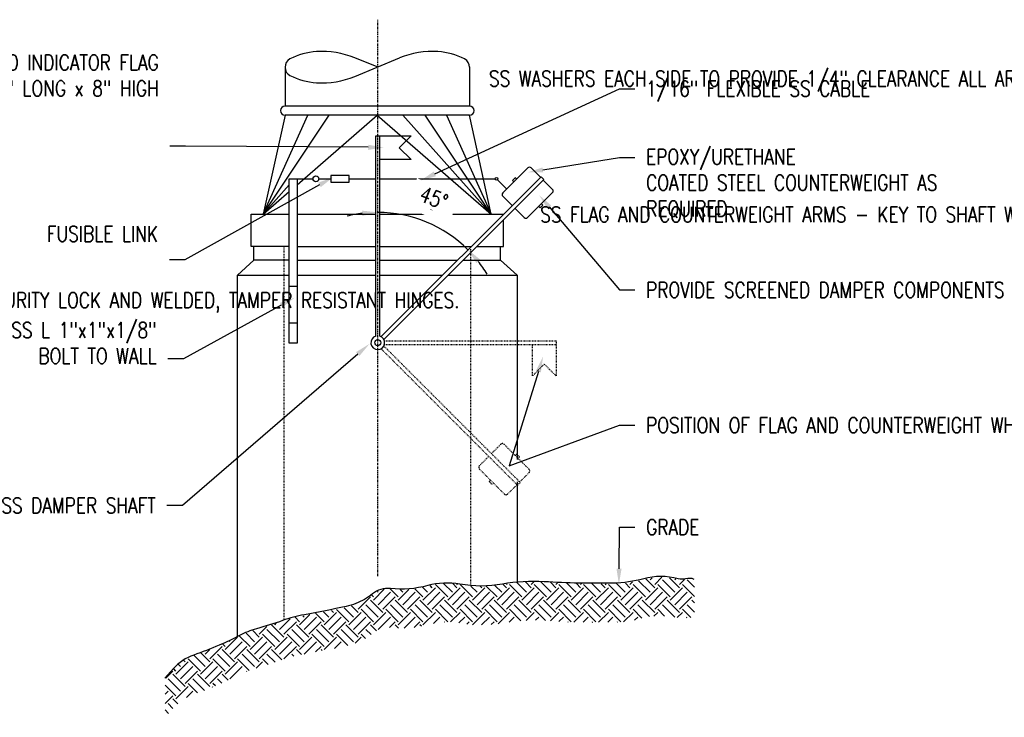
# Model space of a CAD drawing. Header units: inches. Extents: x -8 to 1800, y 30 to 339.
# Tile 37 of 51: x 1019 to 1146, y 136 to 225. Entities that reach past the tile are written whole.
import ezdxf
from ezdxf import colors
from ezdxf.entities.mleader import LeaderData, LeaderLine
from ezdxf.math import Vec2, Vec3

# ---------------------------------------------------------------- set-up
doc = ezdxf.new("R2010")
doc.units = ezdxf.units.IN
doc.header["$MEASUREMENT"] = 0
doc.linetypes.add('Center 1_4_', pattern=[0.53125, 0.25, -0.09375, 0.09375, -0.09375])
doc.linetypes.add('Hidden 3_32_', pattern=[0.140625, 0.09375, -0.046875])
doc.layers.get('Defpoints').update_dxf_attribs({"color": 6})
for name, color, linetype in [('A-DETL', 3, 'Continuous'), ('A-DETL-CNTR', 2, 'Center 1_4_'), ('A-DETL-HDLN', 2, 'Hidden 3_32_'), ('A-WALL-PATT', 8, 'Continuous'), ('G-ANNO-TEXT', 2, 'Continuous'), ('M-DETL-LIGHT', 1, 'Continuous')]:
    doc.layers.add(name, color=color, linetype=linetype)
doc.styles.add('Annotative', font='romans.shx', dxfattribs={"width": 0.8, "height": 0.125})
doc.dimstyles.new('Annotative', dxfattribs={"dimscale": 0, "dimtxt": 0.125, "dimasz": 0.125, "dimexe": 0.18, "dimexo": 0.0625, "dimgap": 0.09, "dimtad": 1, "dimdec": 3, "dimzin": 3, "dimdsep": 46, "dimlunit": 4, "dimtxsty": 'Annotative', "dimcen": 0.09, "dimclrt": 2, "dimazin": 2, "dimtfac": 1, "dimtdec": 3, "dimtmove": 0, "dimatfit": 0, "dimfxl": 1, "dimtfill": 1, "dimfrac": 2, "dimtolj": 1, "dimtzin": 0, "dimarcsym": 0})

# ---------------------------------------------------------------- blocks, each defined once
blk = doc.blocks.new('*D43')
at = {"layer": 'A-WALL-PATT', "color": 1, "lineweight": -2, "transparency": 16777216}
for start, end in [(96.9812, 103.9624), (45, 90), (31.0376, 38.0188)]:
    blk.add_arc((1065.32, 184.22), 16.42, start, end, dxfattribs=at)
at = {"layer": 'A-WALL-PATT', "color": 1, "transparency": 16777216}
for points in [[(1063.3, 200.86), (1063.34, 200.19), (1065.32, 200.65)], [(1078.01, 194.12), (1078.51, 194.56), (1076.93, 195.84)]]:
    blk.add_solid(points, dxfattribs=at)
at = {"layer": 'Defpoints', "color": 0, "transparency": 16777216}
for p in [(1065.32, 225.44), (1086.33, 205.23), (1073.53, 198.45), (1065.75, 184.65), (1065.32, 153.83)]:
    blk.add_point(p, dxfattribs=at)
at = {"layer": 'A-WALL-PATT', "color": 2, "transparency": 16777216, "insert": (1072.54, 202.48), "char_height": 2, "attachment_point": 5, "rotation": 338.4232, "style": 'Annotative', "bg_fill": 3, "box_fill_scale": 1.25, "bg_fill_color": 256, "bg_fill_true_color": 13158600, "bg_fill_transparency": 0}
blk.add_mtext('\\A1;45°', dxfattribs=at)

msp = doc.modelspace()

# ---------------------------------------------------------------- hatches: boundary and pattern name
at = {"layer": 'A-WALL-PATT'}
h = msp.add_hatch(dxfattribs=at)
h.set_pattern_fill('EARTH', color=8, scale=9, angle=45)
h.paths.add_polyline_path([(1037.9531, 140.625), (1039.1094, 141.9688), (1040.1875, 142.8594), (1041.1406, 143.4375), (1043.1719, 144.1562), (1045.0156, 144.9219), (1046.4219, 145.5469), (1047.6875, 146.2031), (1049, 146.7656), (1051.0469, 147.3594), (1052.8281, 147.9688), (1054.5, 148.5), (1057.8281, 149.1562), (1060.25, 149.5781), (1061.6406, 149.9062), (1063.2812, 150.4688), (1064.2344, 151.1094), (1064.8438, 151.5625), (1065.4688, 151.9531), (1066.125, 152.125), (1066.75, 152.1875), (1067.5625, 152.1094), (1068.1406, 152.0938), (1069, 152.0938), (1069.8281, 152.1719), (1070.7344, 152.2969), (1071.4688, 152.4844), (1072.0781, 152.625), (1072.6719, 152.75), (1073.2031, 152.8281), (1073.8438, 152.8906), (1074.8125, 152.8906), (1075.875, 152.7656), (1077.0469, 152.5469), (1078.4375, 152.5156), (1079.4375, 152.5469), (1080.3594, 152.6094), (1081.0625, 152.7031), (1082.5469, 152.9375), (1083.4219, 153.0156), (1084.125, 153.0781), (1084.9844, 153.0938), (1085.5, 153.1094), (1086.0781, 153.0938), (1086.7812, 153.0781), (1087.4062, 153.0469), (1088.6875, 152.9375), (1090.4219, 152.8906), (1091.6562, 152.8594), (1093.2812, 152.8594), (1094.6875, 152.8438), (1097.2031, 152.9219), (1098.6406, 153.1719), (1099.3281, 153.375), (1100.25, 153.5938), (1101.6562, 153.6875), (1102.6719, 153.625), (1103.4219, 153.5312), (1104.0312, 153.4375), (1104.3594, 153.3438), (1104.7812, 153.3906), (1105.0469, 153.4531), (1105.3281, 153.4844), (1105.7188, 153.4531), (1106.0938, 153.3594), (1106.0938, 148.3906), (1105.7188, 148.4844), (1105.3281, 148.5156), (1105.0469, 148.4844), (1104.7812, 148.4219), (1104.3594, 148.375), (1104.0312, 148.4688), (1103.4219, 148.5625), (1102.6719, 148.6562), (1101.6562, 148.7188), (1100.25, 148.625), (1099.3281, 148.4062), (1098.6406, 148.2031), (1097.2031, 147.9531), (1094.6875, 147.875), (1093.2812, 147.8906), (1091.6562, 147.8906), (1090.4219, 147.9219), (1088.6875, 147.9688), (1087.4062, 148.0781), (1086.7812, 148.1094), (1086.0781, 148.125), (1085.5, 148.1406), (1084.9844, 148.125), (1084.125, 148.1094), (1083.4219, 148.0469), (1082.5469, 147.9688), (1081.0625, 147.7344), (1080.3594, 147.6406), (1079.4375, 147.5781), (1078.4375, 147.5469), (1077.0469, 147.5781), (1075.875, 147.7969), (1074.8125, 147.9219), (1073.8438, 147.9219), (1073.2031, 147.8594), (1072.6719, 147.7812), (1072.0781, 147.6562), (1071.4688, 147.5156), (1070.7344, 147.3281), (1069.8281, 147.2031), (1069, 147.125), (1068.1406, 147.125), (1067.5625, 147.1406), (1066.75, 147.2188), (1066.125, 147.1562), (1065.4688, 146.9844), (1064.8438, 146.5938), (1064.2344, 146.1406), (1063.2812, 145.5), (1061.6406, 144.9375), (1060.25, 144.6094), (1057.8281, 144.1875), (1054.5, 143.5312), (1052.8281, 143), (1051.0469, 142.3906), (1049, 141.7969), (1047.6875, 141.2344), (1046.4219, 140.5781), (1045.0156, 139.9531), (1043.1719, 139.1875), (1041.1406, 138.4688), (1040.1875, 137.8906), (1039.1094, 137), (1037.9531, 135.6562)])

# ---------------------------------------------------------------- linework, layer by layer
at = {"layer": 'A-DETL'}
for p, q in [((1053.3824, 219.357), (1053.3824, 214.357)), ((1062.3714, 218.1383), (1068.1214, 220.5445)), ((1065.2464, 219.357), (1062.3714, 220.5133)), ((1077.1103, 219.357), (1077.1103, 214.357)), ((1053.3714, 214.357), (1077.1103, 214.357)), ((1053.3714, 213.1695), (1050.5589, 200.4195)), ((1077.1214, 213.1695), (1053.3714, 213.1695)), ((1079.9339, 200.4195), (1077.1214, 213.1695)), ((1048.9964, 196.232), (1048.9964, 200.4195)), ((1048.9964, 200.4195), (1053.9177, 200.4195)), ((1054.9157, 200.4195), (1065.0702, 200.4195)), ((1065.5702, 200.4195), (1081.4957, 200.4195)), ((1081.4964, 196.232), (1081.4964, 199.6716)), ((1053.9177, 196.232), (1048.9964, 196.232)), ((1049.3714, 194.482), (1049.3714, 196.232)), ((1054.9157, 196.232), (1065.0702, 196.232)), ((1065.5702, 196.232), (1077.3154, 196.232)), ((1078.0256, 196.232), (1081.4964, 196.232)), ((1081.1214, 194.482), (1081.1214, 196.232)), ((1047.2464, 192.5445), (1049.3714, 194.482)), ((1053.9177, 194.482), (1049.3714, 194.482)), ((1054.9157, 194.482), (1065.0702, 194.482)), ((1065.5702, 194.482), (1075.5661, 194.482)), ((1076.3062, 194.482), (1081.1214, 194.482)), ((1081.1214, 194.482), (1083.2464, 192.5445)), ((1047.2464, 146.0374), (1047.2464, 192.5445)), ((1047.2464, 192.5445), (1053.9177, 192.5445)), ((1054.9157, 192.5445), (1065.0702, 192.5445)), ((1065.5702, 192.5445), (1073.634, 192.5445)), ((1074.3592, 192.5445), (1083.2464, 192.5445)), ((1083.2464, 192.5445), (1083.2464, 168.8281)), ((1083.2464, 165.98), (1083.2464, 153.0485))]:
    msp.add_line(p, q, dxfattribs=at)
msp.add_lwpolyline([(1106.0732, 153.4122, 0.16521366), (1104.9339, 153.482, -0.13390802), (1103.9964, 153.482, 0.13390802), (1099.5589, 153.482, -0.06224782), (1095.6214, 152.9195, -0.01934514), (1086.7464, 153.107, 0.05900997), (1081.3714, 152.7945, -0.0882064), (1075.8714, 152.7945, 0.11114464), (1071.7464, 152.607, -0.09480199), (1066.9339, 152.232, 0.20283991), (1064.6214, 151.5445, -0.07891361), (1062.4964, 150.2945, -0.04140686), (1061.2464, 149.9195, -0.00676606), (1055.8714, 148.857, 0.03950848), (1053.0589, 148.107, -0.01729469), (1049.6839, 147.0445, 0.05510566), (1047.4964, 146.1695, -0.02309767), (1044.8714, 144.9195, -0.01553037), (1041.6214, 143.6695, 0.12661366), (1038.9964, 141.9195), (1037.8887, 140.684)], format="xyb", dxfattribs=at)
for centre, radius, start, end in [((1058.0187, 212.4104), 8.9346, 93.75341, 116.756828), ((1058.1566, 210.3091), 11.0404, 67.557247, 93.75341), ((1072.3361, 210.3091), 11.0404, 86.24659, 112.442753), ((1072.474, 212.4104), 8.9346, 63.243172, 86.24659), ((1054.5006, 219.3883), 1.1199, 116.756828, 183.199215), ((1054.5006, 219.2633), 1.1199, 176.800785, 243.243172), ((1075.9922, 219.3883), 1.1199, 356.800785, 63.243172), ((1058.0187, 226.2412), 8.9346, 243.243172, 266.24659), ((1058.1566, 228.3425), 11.0404, 266.24659, 292.442753), ((1053.3714, 213.732), 0.5938, 90, 270), ((1077.1214, 213.732), 0.5938, 270, 90)]:
    msp.add_arc(centre, radius, start, end, dxfattribs=at)
at = {"layer": 'A-DETL-CNTR'}
msp.add_line((1065.3202, 153.8281), (1065.3202, 225.4387), dxfattribs=at)
at = {"layer": 'A-DETL-HDLN'}
for p, q in [((1053.2464, 148.1722), (1053.2464, 196.232)), ((1077.2464, 195.8929), (1077.2464, 152.6123))]:
    msp.add_line(p, q, dxfattribs=at)
at = {"layer": 'A-WALL-PATT'}
for p, q in [((1065.0702, 184.7214), (1065.0702, 210.4713)), ((1065.0702, 210.4713), (1069.5997, 210.4713)), ((1065.5702, 184.7214), (1065.5702, 210.4713)), ((1069.5997, 210.4713), (1068.0785, 208.95)), ((1068.0785, 208.95), (1069.5997, 207.4288)), ((1069.5997, 207.4288), (1065.5702, 207.4288)), ((1061.6156, 205.3884), (1059.2678, 205.3884)), ((1059.2678, 205.3884), (1059.2678, 204.5298)), ((1061.6156, 204.5298), (1061.6156, 205.3884)), ((1084.6334, 206.3631), (1081.4156, 203.1453)), ((1086.2597, 205.161), (1085.0576, 206.3631)), ((1053.9177, 183.8089), (1053.9177, 204.9591)), ((1053.9177, 204.9591), (1056.986, 204.9591)), ((1054.9157, 204.9591), (1054.9157, 183.8089)), ((1057.7303, 204.9591), (1059.2678, 204.9591)), ((1059.2678, 204.5298), (1061.6156, 204.5298)), ((1061.6156, 204.9591), (1065.0702, 204.9591)), ((1065.5702, 204.9591), (1080.4292, 204.9591)), ((1086.3315, 205.2328), (1065.7469, 184.6482)), ((1066.1005, 184.2947), (1086.6851, 204.8792)), ((1080.7282, 204.8352), (1081.9169, 203.6466)), ((1082.6709, 204.7542), (1083.0245, 205.1077)), ((1082.8477, 204.5774), (1082.6709, 204.7542)), ((1083.2013, 204.931), (1083.0245, 205.1077)), ((1086.6851, 204.8792), (1086.3315, 205.2328)), ((1087.8153, 203.6054), (1086.6133, 204.8074)), ((1087.8153, 203.1811), (1084.5976, 199.9633)), ((1082.6177, 201.519), (1081.4156, 202.7211)), ((1086.3832, 201.749), (1086.56, 201.5722)), ((1084.1733, 199.9633), (1082.9712, 201.1654)), ((1086.2065, 201.2187), (1086.0297, 201.3954)), ((1086.56, 201.5722), (1086.2065, 201.2187)), ((1054.9157, 191.121), (1053.9177, 191.121)), ((1054.9157, 186.3858), (1053.9177, 186.3858)), ((1054.9157, 183.8089), (1053.9177, 183.8089))]:
    msp.add_line(p, q, dxfattribs=at)
at = {"layer": 'A-WALL-PATT', "linetype": 'Hidden 3_32_'}
for p, q in [((1066.1737, 184.1179), (1088.2761, 184.1179)), ((1088.2761, 184.1179), (1088.2761, 179.5884)), ((1065.7469, 183.0876), (1083.3125, 165.5221)), ((1083.666, 165.8757), (1066.1005, 183.4412)), ((1066.1737, 183.6179), (1088.2761, 183.6179)), ((1085.2336, 179.5884), (1085.2336, 183.6179)), ((1086.7548, 181.1097), (1085.2336, 179.5884)), ((1088.2761, 179.5884), (1086.7548, 181.1097)), ((1079.9522, 169.5895), (1081.1543, 170.7916)), ((1084.7963, 167.5738), (1081.5785, 170.7916)), ((1078.3965, 168.0339), (1079.5986, 169.236)), ((1083.0106, 169.3595), (1083.1874, 169.5363)), ((1083.1874, 169.5363), (1083.541, 169.1827)), ((1083.541, 169.1827), (1083.3642, 169.006)), ((1081.6143, 164.3919), (1078.3965, 167.6096)), ((1079.6519, 166.0007), (1079.8286, 166.1775)), ((1083.5942, 165.9475), (1084.7963, 167.1496)), ((1080.0054, 165.6472), (1079.6519, 166.0007)), ((1080.1822, 165.824), (1080.0054, 165.6472)), ((1082.0386, 164.3919), (1083.2406, 165.594)), ((1083.3125, 165.5221), (1083.666, 165.8757))]:
    msp.add_line(p, q, dxfattribs=at)
at = {"layer": 'A-WALL-PATT'}
for centre, radius in [((1057.3582, 204.9591), 0.3722), ((1080.6043, 204.9591), 0.1752), ((1065.3202, 183.8679), 0.3894)]:
    msp.add_circle(centre, radius, dxfattribs=at)
for centre, radius, start, end in [((1084.8455, 206.1509), 0.3, 45, 135), ((1081.6277, 202.9332), 0.3, 135, 225), ((1087.6032, 203.3932), 0.3, 315, 45), ((1084.3855, 200.1755), 0.3, 225, 315), ((1065.3202, 183.8679), 0.8894, 106.326032, 73.673968)]:
    msp.add_arc(centre, radius, start, end, dxfattribs=at)
at = {"layer": 'A-WALL-PATT', "linetype": 'Hidden 3_32_'}
for centre, start, end in [((1081.3664, 170.5795), 45, 135), ((1078.6087, 167.8218), 135, 225), ((1084.5841, 167.3617), 315, 45), ((1081.8264, 164.604), 225, 315)]:
    msp.add_arc(centre, 0.3, start, end, dxfattribs=at)
at = {"layer": 'M-DETL-LIGHT', "linetype": 'Continuous'}
for p, q in [((1050.5589, 200.4195), (1056.3089, 213.1695)), ((1050.5589, 200.4195), (1059.0589, 213.1695)), ((1054.9157, 204.2017), (1065.2464, 213.1695)), ((1065.2464, 213.1695), (1079.9339, 200.4195)), ((1079.9339, 200.4195), (1068.5589, 213.1695)), ((1079.9339, 200.4195), (1071.4339, 213.1695)), ((1074.1839, 213.1695), (1079.9339, 200.4195)), ((1053.9177, 204.1844), (1050.5589, 200.4195)), ((1050.5589, 200.4195), (1053.9177, 203.3353))]:
    msp.add_line(p, q, dxfattribs=at)

# ---------------------------------------------------------------- leaders
at = {"layer": 'G-ANNO-TEXT'}
ml = msp.add_multileader_mtext('Standard', dxfattribs=at)
ml.set_content('\\A1;RED INDICATOR FLAG\\PEPOXY/URETHANE COATED 4" LONG x 8" HIGH', color=256, style='Annotative')
ml.set_leader_properties(color=1, linetype='ByLayer', lineweight=-1)
ml.build(insert=Vec2(0, 0))
ml.multileader.update_dxf_attribs({"text_right_attachment_type": 3, "dogleg_length": 0.125, "arrow_head_size": 2, "scale": 16})
ctx = ml.context
ctx.base_point, ctx.scale, ctx.char_height, ctx.arrow_head_size, ctx.landing_gap_size, ctx.plane_origin = Vec3(1008.0237, 219.9324), 16, 2, 2, 1.44, Vec3(998.9262, 210.1729)
ctx.right_attachment, ctx.text_align_type = 3, 2
notes = []
notes.append((ctx, [(1, (1, 1, 0), (1040.5609, 209.1705), (-1, 0), 2, [(0, [(1066.0781, 209)], 0, [])])]))
ctx.mtext.insert, ctx.mtext.width, ctx.mtext.defined_height, ctx.mtext.alignment, ctx.mtext.flow_direction = Vec3(1037.1209, 220.9324), 30.24575, 5.1017, 3, 5
ml = msp.add_multileader_mtext('Standard', dxfattribs=at)
ml.set_content('\\A1;EPOXY/URETHANE\\PCOATED STEEL COUNTERWEIGHT AS\\PREQUIRED', color=256, style='Annotative')
ml.set_leader_properties(color=1, linetype='ByLayer', lineweight=-1)
ml.build(insert=Vec2(0, 0))
ml.multileader.update_dxf_attribs({"text_right_attachment_type": 3, "dogleg_length": 0.125, "arrow_head_size": 2, "scale": 16})
ctx = ml.context
ctx.base_point, ctx.scale, ctx.char_height, ctx.arrow_head_size, ctx.landing_gap_size, ctx.plane_origin = Vec3(1098.4279, 207.7016), 16, 2, 2, 1.44, Vec3(1090.0356, 205.2042)
ctx.right_attachment = 3
notes.append((ctx, [(0, (1, 1, 0), (1096.4279, 207.7016), (1, 0), 2, [(0, [(1084.5938, 205.7812)], 0, [])])]))
ctx.mtext.insert, ctx.mtext.width, ctx.mtext.defined_height, ctx.mtext.flow_direction = Vec3(1099.8679, 208.7969), 30.796875, 11.8375, 5
ml = msp.add_multileader_mtext('Standard', dxfattribs=at)
ml.set_content('\\A1;FUSIBLE LINK', color=256, style='Annotative')
ml.set_leader_properties(color=1, linetype='ByLayer', lineweight=-1)
ml.build(insert=Vec2(0, 0))
ml.multileader.update_dxf_attribs({"text_right_attachment_type": 3, "dogleg_length": 0.125, "arrow_head_size": 2, "scale": 16})
ctx = ml.context
ctx.base_point, ctx.scale, ctx.char_height, ctx.arrow_head_size, ctx.landing_gap_size, ctx.plane_origin = Vec3(1026.5366, 197.8646), 16, 2, 2, 1.44, Vec3(1001.7231, 194.9073)
ctx.right_attachment, ctx.text_align_type = 3, 2
notes.append((ctx, [(1, (1, 1, 0), (1040.4833, 194.5312), (-1, 0), 2, [(0, [(1059.5625, 205.1562)], 0, [])])]))
ctx.mtext.insert, ctx.mtext.width, ctx.mtext.defined_height, ctx.mtext.alignment, ctx.mtext.flow_direction = Vec3(1037.0433, 198.8646), 11.901939, 10.5875, 3, 5
ml = msp.add_multileader_mtext('Standard', dxfattribs=at)
ml.set_content('\\A1;PROVIDE SCREENED DAMPER COMPONENTS ONLY IF REQUIRED BY USING AGENCY', color=256, style='Annotative')
ml.set_leader_properties(color=1, linetype='ByLayer', lineweight=-1)
ml.build(insert=Vec2(0, 0))
ml.multileader.update_dxf_attribs({"text_right_attachment_type": 3, "dogleg_length": 0.125, "arrow_head_size": 2, "scale": 16})
ctx = ml.context
ctx.base_point, ctx.scale, ctx.char_height, ctx.arrow_head_size, ctx.landing_gap_size, ctx.plane_origin = Vec3(1098.4279, 190.6562), 16, 2, 2, 1.44, Vec3(1090.0356, 189.1104)
ctx.right_attachment = 3
notes.append((ctx, [(0, (1, 1, 0), (1096.4279, 190.6562), (1, 0), 2, [(0, [(1086.0938, 202.8594)], 0, [])])]))
ctx.mtext.insert, ctx.mtext.width, ctx.mtext.defined_height, ctx.mtext.flow_direction = Vec3(1099.8679, 191.6562), 30.796875, 11.8375, 5
ml = msp.add_multileader_mtext('Standard', dxfattribs=at)
ml.set_content('18"x18"  HINGED ACCESS DOOR WITH METAL FRAME CAST IN WALL. PROVIDE HIGH SECURITY LOCK AND WELDED, TAMPER RESISTANT HINGES.', color=256, style='Annotative')
ml.set_leader_properties(color=1, linetype='ByLayer', lineweight=-1)
ml.build(insert=Vec2(0, 0))
ml.multileader.update_dxf_attribs({"text_right_attachment_type": 3, "dogleg_length": 0.125, "arrow_head_size": 2, "scale": 16})
ctx = ml.context
ctx.base_point, ctx.scale, ctx.char_height, ctx.arrow_head_size, ctx.landing_gap_size, ctx.plane_origin = Vec3(921.6297, 189.3473), 16, 2, 2, 1.44, Vec3(912.7373, 174.7858)
ctx.right_attachment = 3
notes.append((ctx, [(0, (1, 1, 0), (919.6297, 189.3473), (1, 0), 2, [(0, [(907.6392, 189.2848)], 0, [])])]))
ctx.mtext.insert, ctx.mtext.width, ctx.mtext.defined_height, ctx.mtext.flow_direction = Vec3(923.0697, 190.3473), 42.171875, 10.5875, 5
ml = msp.add_multileader_mtext('Standard', dxfattribs=at)
ml.set_content('\\A1;SS L 1"x1"x1/8"\\PBOLT TO WALL', color=256, style='Annotative')
ml.set_leader_properties(color=1, linetype='ByLayer', lineweight=-1)
ml.build(insert=Vec2(0, 0))
ml.multileader.update_dxf_attribs({"text_right_attachment_type": 3, "dogleg_length": 0.125, "arrow_head_size": 2, "scale": 16})
ctx = ml.context
ctx.base_point, ctx.scale, ctx.char_height, ctx.arrow_head_size, ctx.landing_gap_size, ctx.plane_origin = Vec3(1014.6843, 185.4955), 16, 2, 2, 1.44, Vec3(1008.6918, 166.4386)
ctx.right_attachment, ctx.text_align_type = 3, 2
notes.append((ctx, [(1, (1, 1, 0), (1040.2881, 181.7812), (-1, 0), 2, [(0, [(1054.625, 189.6719)], 0, [])])]))
ctx.mtext.insert, ctx.mtext.width, ctx.mtext.defined_height, ctx.mtext.alignment, ctx.mtext.flow_direction = Vec3(1036.8481, 186.4955), 36.410756, 10.8531, 3, 5
ml = msp.add_multileader_mtext('Standard', dxfattribs=at)
ml.set_content('\\A1;SS DAMPER SHAFT', color=256, style='Annotative')
ml.set_leader_properties(color=1, linetype='ByLayer', lineweight=-1)
ml.build(insert=Vec2(0, 0))
ml.multileader.update_dxf_attribs({"text_right_attachment_type": 3, "dogleg_length": 0.125, "arrow_head_size": 2, "scale": 16})
ctx = ml.context
ctx.base_point, ctx.scale, ctx.char_height, ctx.arrow_head_size, ctx.landing_gap_size, ctx.plane_origin = Vec3(1012.7403, 162.9219), 16, 2, 2, 1.44, Vec3(1001.7231, 147.5792)
ctx.right_attachment, ctx.text_align_type = 3, 2
notes.append((ctx, [(1, (1, 1, 0), (1040.1727, 162.9219), (-1, 0), 2, [(0, [(1064.25, 183.7188)], 0, [])])]))
ctx.mtext.insert, ctx.mtext.width, ctx.mtext.defined_height, ctx.mtext.alignment, ctx.mtext.flow_direction = Vec3(1036.7327, 163.9219), 28.191526, 10.8531, 3, 5
ml = msp.add_multileader_mtext('Standard', dxfattribs=at)
ml.set_content('\\A1;POSITION OF FLAG AND COUNTERWEIGHT WHEN DAMPER IS CLOSED', color=256, style='Annotative')
ml.set_leader_properties(color=1, linetype='ByLayer', lineweight=-1)
ml.build(insert=Vec2(0, 0))
ml.multileader.update_dxf_attribs({"text_right_attachment_type": 3, "dogleg_length": 0.125, "arrow_head_size": 2, "scale": 16})
ctx = ml.context
ctx.base_point, ctx.scale, ctx.char_height, ctx.arrow_head_size, ctx.landing_gap_size, ctx.plane_origin = Vec3(1098.4279, 173.25), 16, 2, 2, 1.44, Vec3(1090.0356, 167.0479)
ctx.right_attachment = 3
notes.append((ctx, [(0, (1, 1, 0), (1096.4279, 173.25), (1, 0), 2, [(1, [(1086.5938, 182.0625), (1082.2188, 168)], 0, [])])]))
ctx.mtext.insert, ctx.mtext.width, ctx.mtext.defined_height, ctx.mtext.flow_direction = Vec3(1099.8679, 174.25), 30.796875, 11.8375, 5
ml = msp.add_multileader_mtext('Standard', dxfattribs=at)
ml.set_content('\\A1;GRADE', color=256, style='Annotative')
ml.set_leader_properties(color=1, linetype='ByLayer', lineweight=-1)
ml.build(insert=Vec2(0, 0))
ml.multileader.update_dxf_attribs({"text_right_attachment_type": 3, "dogleg_length": 0.125, "arrow_head_size": 2, "scale": 16})
ctx = ml.context
ctx.base_point, ctx.scale, ctx.char_height, ctx.arrow_head_size, ctx.landing_gap_size, ctx.plane_origin = Vec3(1098.4279, 160.125), 16, 2, 2, 1.44, Vec3(1090.0356, 151.7198)
ctx.right_attachment = 3
notes.append((ctx, [(0, (1, 1, 0), (1096.4279, 160.125), (1, 0), 2, [(0, [(1096.3594, 152.7812)], 0, [])])]))
ctx.mtext.insert, ctx.mtext.width, ctx.mtext.defined_height, ctx.mtext.flow_direction = Vec3(1099.8679, 161.125), 30.796875, 11.8375, 5
ml = msp.add_multileader_mtext('Standard', dxfattribs=at)
ml.set_content('WATERPROOF\\PMEMBRANE', color=256, style='Annotative')
ml.set_leader_properties(color=1, linetype='ByLayer', lineweight=-1)
ml.build(insert=Vec2(0, 0))
ml.multileader.update_dxf_attribs({"text_right_attachment_type": 3, "dogleg_length": 0.125, "arrow_head_size": 2, "scale": 16})
ctx = ml.context
ctx.base_point, ctx.scale, ctx.char_height, ctx.arrow_head_size, ctx.landing_gap_size, ctx.plane_origin = Vec3(922.7798, 151.5973), 16, 2, 2, 1.44, Vec3(912.8623, 147.0671)
ctx.right_attachment = 3
notes.append((ctx, [(0, (1, 1, 0), (920.7798, 151.5973), (1, 0), 2, [(1, [(907.4986, 151.5817), (920.7955, 137.3629)], 0, [])])]))
ctx.mtext.insert, ctx.mtext.width, ctx.mtext.defined_height, ctx.mtext.flow_direction = Vec3(924.2198, 152.5973), 16.178003, 11.8375, 5
ml = msp.add_multileader_mtext('Standard', dxfattribs=at)
ml.set_content('\\A1;#5', color=256, style='Annotative')
ml.set_leader_properties(color=1, linetype='ByLayer', lineweight=-1)
ml.build(insert=Vec2(0, 0))
ml.multileader.update_dxf_attribs({"text_right_attachment_type": 3, "dogleg_length": 0.125, "arrow_head_size": 2, "scale": 16})
ctx = ml.context
ctx.base_point, ctx.scale, ctx.char_height, ctx.arrow_head_size, ctx.landing_gap_size, ctx.plane_origin = Vec3(882.4563, 149.3168), 16, 2, 2, 1.44, Vec3(862.7842, 127.9108)
ctx.right_attachment = 3
notes.append((ctx, [(1, (1, 1, 0), (890.0029, 148.9358), (-1, 0), 2, [(0, [(891.3423, 138.3317)], 0, [])])]))
ctx.mtext.insert, ctx.mtext.width, ctx.mtext.defined_height, ctx.mtext.flow_direction = Vec3(883.8963, 150.6501), 42.171875, 10.5875, 5
ml = msp.add_multileader_mtext('Standard', dxfattribs=at)
ml.set_content('T/ROOF', color=256, style='Annotative')
ml.set_leader_properties(color=1, linetype='ByLayer', lineweight=-1)
ml.build(insert=Vec2(0, 0))
ml.multileader.update_dxf_attribs({"text_right_attachment_type": 3, "dogleg_length": 0.125, "arrow_head_size": 2, "scale": 16})
ctx = ml.context
ctx.base_point, ctx.scale, ctx.char_height, ctx.arrow_head_size, ctx.landing_gap_size, ctx.plane_origin = Vec3(953.0047, 144.0348), 16, 2, 2, 1.44, Vec3(945.831, 120.3796)
ctx.right_attachment = 3
notes.append((ctx, [(0, (1, 1, 0), (951.0047, 144.0348), (1, 0), 2, [(0, [(950.983, 137.3942)], 0, [])])]))
ctx.mtext.insert, ctx.mtext.width, ctx.mtext.defined_height, ctx.mtext.flow_direction = Vec3(954.4447, 145.3681), 10.037433, 10.5875, 5
for ctx, leaders in notes:
    for number, flags, end, landing, length, lines in leaders:
        leader = LeaderData()
        leader.index, (leader.has_last_leader_line, leader.has_dogleg_vector, leader.attachment_direction) = number, flags
        leader.last_leader_point, leader.dogleg_vector, leader.dogleg_length = Vec3(end), Vec3(landing), length
        for number, points, colour, breaks in lines:
            line = LeaderLine()
            line.index, line.vertices, line.color, line.breaks = number, Vec3.list(points), colors.encode_raw_color(colour), breaks
            leader.lines.append(line)
        ctx.leaders.append(leader)

# ---------------------------------------------------------------- next in the draw order: texts
at = {"layer": 'G-ANNO-TEXT', "insert": (1072.3814, 202.0468), "char_height": 2, "width": 4.005644, "attachment_point": 5, "rotation": 337.5, "line_spacing_factor": 0.981704, "style": 'Annotative', "bg_fill": 2}
msp.add_mtext('\\pxqc,t3.2,6.4,9.6,12.8,16,19.2,22.4,25.6,28.8,32,35.2,38.4,41.6,44.8,48,51.2,54.4,57.6,60.8,64,67.2,70.4,73.6,76.8,80,83.2,86.4,89.6,92.8,96,99.2,102.4;{45°}', dxfattribs=at)

# ---------------------------------------------------------------- next in the draw order: leaders
at = {"layer": 'G-ANNO-TEXT'}
ml = msp.add_multileader_mtext('Standard', dxfattribs=at)
ml.set_content('\\A1;SS WASHERS EACH SIDE TO PROVIDE 1/4" CLEARANCE ALL AROUND WHEN CLOSED', color=256, style='Annotative')
ml.set_leader_properties(color=1, linetype='ByLayer', lineweight=-1)
ml.build(insert=Vec2(0, 0))
ml.multileader.update_dxf_attribs({"text_right_attachment_type": 3, "dogleg_length": 0.125, "arrow_head_size": 2, "scale": 16})
ctx = ml.context
ctx.base_point, ctx.scale, ctx.char_height, ctx.arrow_head_size, ctx.landing_gap_size, ctx.plane_origin = Vec3(1138.651, 217.8599), 16, 2, 2, 1.44, Vec3(1116.4262, 210.1729)
ctx.right_attachment, ctx.text_align_type = 3, 2
notes = []
notes.append((ctx, [(1, (1, 1, 0), (1173.2453, 207.479), (-1, 0), 2, [(0, [(1187.7344, 178.875)], 0, [])])]))
ctx.mtext.insert, ctx.mtext.width, ctx.mtext.defined_height, ctx.mtext.alignment, ctx.mtext.flow_direction = Vec3(1169.8053, 218.8599), 32.994525, 10.5875, 3, 5
ml = msp.add_multileader_mtext('Standard', dxfattribs=at)
ml.set_content('\\A1;1/16" FLEXIBLE SS CABLE ', color=256, style='Annotative')
ml.set_leader_properties(color=1, linetype='ByLayer', lineweight=-1)
ml.build(insert=Vec2(0, 0))
ml.multileader.update_dxf_attribs({"text_right_attachment_type": 3, "dogleg_length": 0.125, "arrow_head_size": 2, "scale": 16})
ctx = ml.context
ctx.base_point, ctx.scale, ctx.char_height, ctx.arrow_head_size, ctx.landing_gap_size, ctx.plane_origin = Vec3(1098.4279, 216.5625), 16, 2, 2, 1.44, Vec3(1090.0356, 215.7354)
ctx.right_attachment = 3
notes.append((ctx, [(0, (1, 1, 0), (1096.4279, 216.5625), (1, 0), 2, [(0, [(1070.8438, 204.75)], 0, [])])]))
ctx.mtext.insert, ctx.mtext.width, ctx.mtext.defined_height, ctx.mtext.flow_direction = Vec3(1099.8679, 217.5625), 30.796875, 11.8375, 5
ml = msp.add_multileader_mtext('Standard', dxfattribs=at)
ml.set_content('\\A1;DAMPER', color=256, style='Annotative')
ml.set_leader_properties(color=1, linetype='ByLayer', lineweight=-1)
ml.build(insert=Vec2(0, 0))
ml.multileader.update_dxf_attribs({"text_right_attachment_type": 3, "dogleg_length": 0.125, "arrow_head_size": 2, "scale": 16})
ctx = ml.context
ctx.base_point, ctx.scale, ctx.char_height, ctx.arrow_head_size, ctx.landing_gap_size, ctx.plane_origin = Vec3(813.7631, 205.4688), 16, 2, 2, 1.44, Vec3(808.0029, 173.2077)
ctx.right_attachment = 3
notes.append((ctx, [(1, (1, 1, 0), (827.5574, 205.4688), (-1, 0), 2, [(0, [(889.2955, 201.8629)], 0, [])])]))
ctx.mtext.insert, ctx.mtext.width, ctx.mtext.defined_height, ctx.mtext.flow_direction = Vec3(815.2031, 206.4688), 42.171875, 10.5875, 5
ml = msp.add_multileader_mtext('Standard', dxfattribs=at)
ml.set_content('\\A1;SS FLAG AND COUNTERWEIGHT ARMS - KEY TO SHAFT WITH SS SET SCREWS', color=256, style='Annotative')
ml.set_leader_properties(color=1, linetype='ByLayer', lineweight=-1)
ml.build(insert=Vec2(0, 0))
ml.multileader.update_dxf_attribs({"text_right_attachment_type": 3, "dogleg_length": 0.125, "arrow_head_size": 2, "scale": 16})
ctx = ml.context
ctx.base_point, ctx.scale, ctx.char_height, ctx.arrow_head_size, ctx.landing_gap_size, ctx.plane_origin = Vec3(1140.9531, 200.3715), 16, 2, 2, 1.44, Vec3(1116.4262, 188.1886)
ctx.right_attachment, ctx.text_align_type = 3, 2
notes.append((ctx, [(1, (1, 1, 0), (1172.576, 190.3715), (-1, 0), 2, [(0, [(1177.0412, 189.864)], 0, [])])]))
ctx.mtext.insert, ctx.mtext.width, ctx.mtext.defined_height, ctx.mtext.alignment, ctx.mtext.flow_direction = Vec3(1169.136, 201.3715), 27.307712, 10.5875, 3, 5
for ctx, leaders in notes:
    for number, flags, end, landing, length, lines in leaders:
        leader = LeaderData()
        leader.index, (leader.has_last_leader_line, leader.has_dogleg_vector, leader.attachment_direction) = number, flags
        leader.last_leader_point, leader.dogleg_vector, leader.dogleg_length = Vec3(end), Vec3(landing), length
        for number, points, colour, breaks in lines:
            line = LeaderLine()
            line.index, line.vertices, line.color, line.breaks = number, Vec3.list(points), colors.encode_raw_color(colour), breaks
            leader.lines.append(line)
        ctx.leaders.append(leader)

# ---------------------------------------------------------------- next in the draw order: dimensions: what is measured, and where the dimension line sits
at = {"layer": 'A-WALL-PATT'}
dim = msp.add_angular_dim_2l(base=(1073.5325, 198.4455), line1=((1086.3315, 205.2328), (1065.7469, 184.6482)), line2=((1065.3202, 153.8281), (1065.3202, 225.4387)), dimstyle='Annotative', override={"dimpost": '\\X', "dimclrd": 1, "dimtmove": 2}, dxfattribs=at)
dim.commit()
dim.dimension.update_dxf_attribs({"geometry": '*D43', "text_midpoint": (1072.5393, 202.4766), "dimtype": 162})

# ---------------------------------------------------------------- next in the draw order: leaders
at = {"layer": 'G-ANNO-TEXT'}
ml = msp.add_multileader_mtext('Standard', dxfattribs=at)
ml.set_content('T/GRADE', color=256, style='Annotative')
ml.set_leader_properties(color=1, linetype='ByLayer', lineweight=-1)
ml.build(insert=Vec2(0, 0))
ml.multileader.update_dxf_attribs({"text_right_attachment_type": 3, "dogleg_length": 0.125, "arrow_head_size": 2, "scale": 16})
ctx = ml.context
ctx.base_point, ctx.scale, ctx.char_height, ctx.arrow_head_size, ctx.landing_gap_size, ctx.plane_origin = Vec3(953.0047, 168.7384), 16, 2, 2, 1.44, Vec3(945.831, 145.0832)
ctx.right_attachment = 3
notes = []
notes.append((ctx, [(0, (1, 1, 0), (951.0047, 168.7384), (1, 0), 2, [(0, [(945.6594, 161.3294)], 0, [])])]))
ctx.mtext.insert, ctx.mtext.width, ctx.mtext.defined_height, ctx.mtext.flow_direction = Vec3(954.4447, 170.0717), 10.037433, 10.5875, 5
for ctx, leaders in notes:
    for number, flags, end, landing, length, lines in leaders:
        leader = LeaderData()
        leader.index, (leader.has_last_leader_line, leader.has_dogleg_vector, leader.attachment_direction) = number, flags
        leader.last_leader_point, leader.dogleg_vector, leader.dogleg_length = Vec3(end), Vec3(landing), length
        for number, points, colour, breaks in lines:
            line = LeaderLine()
            line.index, line.vertices, line.color, line.breaks = number, Vec3.list(points), colors.encode_raw_color(colour), breaks
            leader.lines.append(line)
        ctx.leaders.append(leader)

doc.saveas('drawing.dxf')
